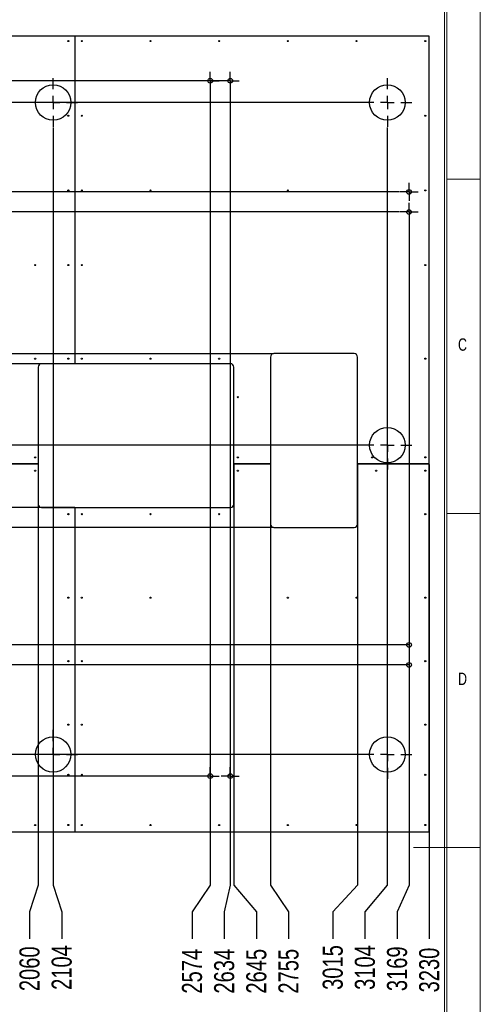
# Model space of a CAD drawing. Header units: millimetres. Extents: x 5 to 589, y 5 to 415.
# Tile 11 of 12: x 520 to 589, y 187 to 334. Entities that reach past the tile are written whole.
import ezdxf

# ---------------------------------------------------------------- set-up
doc = ezdxf.new("R2010")
doc.units = ezdxf.units.MM
doc.header["$PDSIZE"] = -1
doc.linetypes.add('CENTERX2', pattern=[20.32, 12.7, -2.54, 2.54, -2.54])
for name, color, linetype in [('COTES', 1, 'Continuous'), ('GRAVURES', 9, 'Continuous'), ('NOTES', 6, 'Continuous'), ('TRAIT-MIXTES', 3, 'CENTERX2')]:
    doc.layers.add(name, color=color, linetype=linetype)
doc.layers.add('TRAIT-FORT', color=4, linetype='Continuous', lineweight=25)
doc.styles.add('SLDTEXTSTYLE0', font='TXT', dxfattribs={"width": 0.75})
doc.dimstyles.new('SLDDIMSTYLE1', dxfattribs={"dimtxt": 3, "dimasz": 2, "dimexe": 0, "dimexo": 0.0625, "dimgap": 0.75, "dimtad": 0, "dimtih": 1, "dimtoh": 1, "dimdec": 0, "dimlfac": 20, "dimrnd": 1e-09, "dimzin": 12, "dimdsep": 46, "dimtxsty": 'SLDTEXTSTYLE0', "dimsah": 1, "dimcen": 0.09, "dimadec": 0, "dimazin": 3, "dimtfac": 1, "dimtdec": 0, "dimtofl": 0, "dimtmove": 0, "dimatfit": 3, "dimfxl": 1, "dimfrac": 2, "dimtolj": 1, "dimtzin": 12, "dimarcsym": 0})

# ---------------------------------------------------------------- blocks, each defined once
blk = doc.blocks.new('_D_13')
at = {"layer": 'COTES', "color": 0, "lineweight": -2, "transparency": 16777216}
for p, q in [((522.87, 267.32), (522.87, 204.38)), ((522.87, 204.38), (521.58, 200.38)), ((521.58, 200.38), (521.58, 196.38))]:
    blk.add_line(p, q, dxfattribs=at)
at = {"layer": 'Defpoints', "color": 0, "transparency": 16777216}
for p in [(522.87, 267.38), (419.87, 212.38), (521.58, 196.38)]:
    blk.add_point(p, dxfattribs=at)
at = {"layer": 'COTES', "color": 0, "transparency": 16777216, "insert": (521.58, 191.88), "char_height": 3, "attachment_point": 5, "rotation": 90, "style": 'SLDTEXTSTYLE0'}
blk.add_mtext('\\A1;2060', dxfattribs=at)
blk = doc.blocks.new('_D_14')
at = {"layer": 'COTES', "color": 0, "lineweight": -2, "transparency": 16777216}
for p, q in [((525.09, 317.73), (525.09, 204.38)), ((525.09, 204.38), (526.39, 200.38)), ((526.39, 200.38), (526.39, 196.38))]:
    blk.add_line(p, q, dxfattribs=at)
at = {"layer": 'Defpoints', "color": 0, "transparency": 16777216}
for p in [(525.09, 317.79), (419.87, 212.38), (526.39, 196.38)]:
    blk.add_point(p, dxfattribs=at)
at = {"layer": 'COTES', "color": 0, "transparency": 16777216, "insert": (526.39, 192.07), "char_height": 3, "attachment_point": 5, "rotation": 90, "style": 'SLDTEXTSTYLE0'}
blk.add_mtext('\\A1;2104', dxfattribs=at)
blk = doc.blocks.new('_D_15')
at = {"layer": 'COTES', "color": 0, "lineweight": -2, "transparency": 16777216}
for p, q in [((548.59, 323.28), (548.59, 204.38)), ((548.59, 204.38), (545.89, 200.38)), ((545.89, 200.38), (545.89, 196.38))]:
    blk.add_line(p, q, dxfattribs=at)
at = {"layer": 'Defpoints', "color": 0, "transparency": 16777216}
for p in [(548.59, 323.34), (419.87, 212.38), (545.89, 196.38)]:
    blk.add_point(p, dxfattribs=at)
at = {"layer": 'COTES', "color": 0, "transparency": 16777216, "insert": (545.89, 191.51), "char_height": 3, "attachment_point": 5, "rotation": 90, "style": 'SLDTEXTSTYLE0'}
blk.add_mtext('\\A1;2574', dxfattribs=at)
blk = doc.blocks.new('_D_16')
at = {"layer": 'COTES', "color": 0, "lineweight": -2, "transparency": 16777216}
for p, q in [((551.59, 323.28), (551.59, 204.38)), ((551.59, 204.38), (550.7, 200.38)), ((550.7, 200.38), (550.7, 196.38))]:
    blk.add_line(p, q, dxfattribs=at)
at = {"layer": 'Defpoints', "color": 0, "transparency": 16777216}
for p in [(551.59, 323.34), (419.87, 212.38), (550.7, 196.38)]:
    blk.add_point(p, dxfattribs=at)
at = {"layer": 'COTES', "color": 0, "transparency": 16777216, "insert": (550.7, 191.51), "char_height": 3, "attachment_point": 5, "rotation": 90, "style": 'SLDTEXTSTYLE0'}
blk.add_mtext('\\A1;2634', dxfattribs=at)
blk = doc.blocks.new('_D_17')
at = {"layer": 'COTES', "color": 0, "lineweight": -2, "transparency": 16777216}
for p, q in [((552.12, 267.32), (552.12, 204.38)), ((552.12, 204.38), (555.51, 200.38)), ((555.51, 200.38), (555.51, 196.38))]:
    blk.add_line(p, q, dxfattribs=at)
at = {"layer": 'Defpoints', "color": 0, "transparency": 16777216}
for p in [(552.12, 267.38), (419.87, 212.38), (555.51, 196.38)]:
    blk.add_point(p, dxfattribs=at)
at = {"layer": 'COTES', "color": 0, "transparency": 16777216, "insert": (555.51, 191.51), "char_height": 3, "attachment_point": 5, "rotation": 90, "style": 'SLDTEXTSTYLE0'}
blk.add_mtext('\\A1;2645', dxfattribs=at)
blk = doc.blocks.new('_D_18')
at = {"layer": 'COTES', "color": 0, "lineweight": -2, "transparency": 16777216}
for p, q in [((557.62, 267.32), (557.62, 204.38)), ((557.62, 204.38), (560.32, 200.38)), ((560.32, 200.38), (560.32, 196.38))]:
    blk.add_line(p, q, dxfattribs=at)
at = {"layer": 'Defpoints', "color": 0, "transparency": 16777216}
for p in [(557.62, 267.38), (419.87, 212.38), (560.32, 196.38)]:
    blk.add_point(p, dxfattribs=at)
at = {"layer": 'COTES', "color": 0, "transparency": 16777216, "insert": (560.32, 191.51), "char_height": 3, "attachment_point": 5, "rotation": 90, "style": 'SLDTEXTSTYLE0'}
blk.add_mtext('\\A1;2755', dxfattribs=at)
blk = doc.blocks.new('_D_19')
at = {"layer": 'COTES', "color": 0, "lineweight": -2, "transparency": 16777216}
for p, q in [((570.62, 267.32), (570.62, 204.38)), ((570.62, 204.38), (566.94, 200.38)), ((566.94, 200.38), (566.94, 196.38))]:
    blk.add_line(p, q, dxfattribs=at)
at = {"layer": 'Defpoints', "color": 0, "transparency": 16777216}
for p in [(570.62, 267.38), (419.87, 212.38), (566.94, 196.38)]:
    blk.add_point(p, dxfattribs=at)
at = {"layer": 'COTES', "color": 0, "transparency": 16777216, "insert": (566.94, 192.07), "char_height": 3, "attachment_point": 5, "rotation": 90, "style": 'SLDTEXTSTYLE0'}
blk.add_mtext('\\A1;3015', dxfattribs=at)
blk = doc.blocks.new('_D_20')
at = {"layer": 'COTES', "color": 0, "lineweight": -2, "transparency": 16777216}
for p, q in [((575.09, 317.73), (575.09, 204.38)), ((575.09, 204.38), (571.75, 200.38)), ((571.75, 200.38), (571.75, 196.38))]:
    blk.add_line(p, q, dxfattribs=at)
at = {"layer": 'Defpoints', "color": 0, "transparency": 16777216}
for p in [(575.09, 317.79), (419.87, 212.38), (571.75, 196.38)]:
    blk.add_point(p, dxfattribs=at)
at = {"layer": 'COTES', "color": 0, "transparency": 16777216, "insert": (571.75, 192.07), "char_height": 3, "attachment_point": 5, "rotation": 90, "style": 'SLDTEXTSTYLE0'}
blk.add_mtext('\\A1;3104', dxfattribs=at)
blk = doc.blocks.new('_D_21')
at = {"layer": 'COTES', "color": 0, "lineweight": -2, "transparency": 16777216}
for p, q in [((578.34, 303.66), (578.34, 204.38)), ((578.34, 204.38), (576.56, 200.38)), ((576.56, 200.38), (576.56, 196.38))]:
    blk.add_line(p, q, dxfattribs=at)
at = {"layer": 'Defpoints', "color": 0, "transparency": 16777216}
for p in [(578.34, 303.72), (419.87, 212.38), (576.56, 196.38)]:
    blk.add_point(p, dxfattribs=at)
at = {"layer": 'COTES', "color": 0, "transparency": 16777216, "insert": (576.56, 191.88), "char_height": 3, "attachment_point": 5, "rotation": 90, "style": 'SLDTEXTSTYLE0'}
blk.add_mtext('\\A1;3169', dxfattribs=at)
blk = doc.blocks.new('_D_22')
at = {"layer": 'COTES', "color": 0, "lineweight": -2, "transparency": 16777216}
blk.add_line((581.37, 267.32), (581.37, 196.38), dxfattribs=at)
at = {"layer": 'Defpoints', "color": 0, "transparency": 16777216}
for p in [(581.37, 267.38), (419.87, 212.38), (581.37, 196.38)]:
    blk.add_point(p, dxfattribs=at)
at = {"layer": 'COTES', "color": 0, "transparency": 16777216, "insert": (581.37, 191.69), "char_height": 3, "attachment_point": 5, "rotation": 90, "style": 'SLDTEXTSTYLE0'}
blk.add_mtext('\\A1;3230', dxfattribs=at)
blk = doc.blocks.new('_D_24')
at = {"layer": 'COTES', "color": 0, "lineweight": -2, "transparency": 16777216}
for p, q in [((417.6, 325.48), (413.6, 325.48)), ((421.6, 324.69), (417.6, 325.48)), ((550.18, 324.69), (421.6, 324.69))]:
    blk.add_line(p, q, dxfattribs=at)
at = {"layer": 'Defpoints', "color": 0, "transparency": 16777216}
for p in [(419.87, 331.38), (413.6, 325.48), (550.24, 324.69)]:
    blk.add_point(p, dxfattribs=at)
at = {"layer": 'COTES', "color": 0, "transparency": 16777216, "insert": (410.23, 325.48), "char_height": 3, "attachment_point": 5, "style": 'SLDTEXTSTYLE0'}
blk.add_mtext('\\A1;134', dxfattribs=at)
blk = doc.blocks.new('_D_25')
at = {"layer": 'COTES', "color": 0, "lineweight": -2, "transparency": 16777216}
for p, q in [((421.6, 321.44), (417.6, 320.66)), ((571.38, 321.44), (421.6, 321.44)), ((417.6, 320.66), (413.6, 320.66))]:
    blk.add_line(p, q, dxfattribs=at)
at = {"layer": 'Defpoints', "color": 0, "transparency": 16777216}
for p in [(419.87, 331.38), (571.44, 321.44), (413.6, 320.66)]:
    blk.add_point(p, dxfattribs=at)
at = {"layer": 'COTES', "color": 0, "transparency": 16777216, "insert": (410.23, 320.66), "char_height": 3, "attachment_point": 5, "style": 'SLDTEXTSTYLE0'}
blk.add_mtext('\\A1;199', dxfattribs=at)
blk = doc.blocks.new('_D_26')
at = {"layer": 'COTES', "color": 0, "lineweight": -2, "transparency": 16777216}
for p, q in [((417.6, 308.98), (413.6, 308.98)), ((421.6, 308.07), (417.6, 308.98)), ((576.93, 308.07), (421.6, 308.07))]:
    blk.add_line(p, q, dxfattribs=at)
at = {"layer": 'Defpoints', "color": 0, "transparency": 16777216}
for p in [(419.87, 331.38), (413.6, 308.98), (576.99, 308.07)]:
    blk.add_point(p, dxfattribs=at)
at = {"layer": 'COTES', "color": 0, "transparency": 16777216, "insert": (409.85, 308.98), "char_height": 3, "attachment_point": 5, "style": 'SLDTEXTSTYLE0'}
blk.add_mtext('\\A1;466', dxfattribs=at)
blk = doc.blocks.new('_D_27')
at = {"layer": 'COTES', "color": 0, "lineweight": -2, "transparency": 16777216}
for p, q in [((421.6, 305.07), (417.6, 304.16)), ((576.93, 305.07), (421.6, 305.07)), ((417.6, 304.16), (413.6, 304.16))]:
    blk.add_line(p, q, dxfattribs=at)
at = {"layer": 'Defpoints', "color": 0, "transparency": 16777216}
for p in [(419.87, 331.38), (576.99, 305.07), (413.6, 304.16)]:
    blk.add_point(p, dxfattribs=at)
at = {"layer": 'COTES', "color": 0, "transparency": 16777216, "insert": (409.85, 304.16), "char_height": 3, "attachment_point": 5, "style": 'SLDTEXTSTYLE0'}
blk.add_mtext('\\A1;526', dxfattribs=at)
blk = doc.blocks.new('_D_28')
at = {"layer": 'COTES', "color": 0, "lineweight": -2, "transparency": 16777216}
for p, q in [((417.6, 284.85), (413.6, 284.85)), ((421.6, 283.88), (417.6, 284.85)), ((558.06, 283.88), (421.6, 283.88))]:
    blk.add_line(p, q, dxfattribs=at)
at = {"layer": 'Defpoints', "color": 0, "transparency": 16777216}
for p in [(419.87, 331.38), (413.6, 284.85), (558.12, 283.88)]:
    blk.add_point(p, dxfattribs=at)
at = {"layer": 'COTES', "color": 0, "transparency": 16777216, "insert": (410.04, 284.85), "char_height": 3, "attachment_point": 5, "style": 'SLDTEXTSTYLE0'}
blk.add_mtext('\\A1;950', dxfattribs=at)
blk = doc.blocks.new('_D_29')
at = {"layer": 'COTES', "color": 0, "lineweight": -2, "transparency": 16777216}
for p, q in [((421.6, 282.38), (417.6, 280.04)), ((528.32, 282.38), (421.6, 282.38)), ((417.6, 280.04), (413.6, 280.04))]:
    blk.add_line(p, q, dxfattribs=at)
at = {"layer": 'Defpoints', "color": 0, "transparency": 16777216}
for p in [(419.87, 331.38), (528.38, 282.38), (413.6, 280.04)]:
    blk.add_point(p, dxfattribs=at)
at = {"layer": 'COTES', "color": 0, "transparency": 16777216, "insert": (410.04, 280.04), "char_height": 3, "attachment_point": 5, "style": 'SLDTEXTSTYLE0'}
blk.add_mtext('\\A1;980', dxfattribs=at)
blk = doc.blocks.new('_D_31')
at = {"layer": 'COTES', "color": 0, "lineweight": -2, "transparency": 16777216}
blk.add_line((571.38, 270.19), (413.6, 270.19), dxfattribs=at)
at = {"layer": 'Defpoints', "color": 0, "transparency": 16777216}
for p in [(419.87, 331.38), (413.6, 270.19), (571.44, 270.19)]:
    blk.add_point(p, dxfattribs=at)
at = {"layer": 'COTES', "color": 0, "transparency": 16777216, "insert": (409.1, 270.19), "char_height": 3, "attachment_point": 5, "style": 'SLDTEXTSTYLE0'}
blk.add_mtext('\\A1;1224', dxfattribs=at)
blk = doc.blocks.new('_D_32')
at = {"layer": 'COTES', "color": 0, "lineweight": -2, "transparency": 16777216}
for p, q in [((417.6, 261.79), (413.6, 261.79)), ((421.6, 260.88), (417.6, 261.79)), ((528.32, 260.88), (421.6, 260.88))]:
    blk.add_line(p, q, dxfattribs=at)
at = {"layer": 'Defpoints', "color": 0, "transparency": 16777216}
for p in [(419.87, 331.38), (413.6, 261.79), (528.38, 260.88)]:
    blk.add_point(p, dxfattribs=at)
at = {"layer": 'COTES', "color": 0, "transparency": 16777216, "insert": (409.66, 261.79), "char_height": 3, "attachment_point": 5, "style": 'SLDTEXTSTYLE0'}
blk.add_mtext('\\A1;1410', dxfattribs=at)
blk = doc.blocks.new('_D_33')
at = {"layer": 'COTES', "color": 0, "lineweight": -2, "transparency": 16777216}
for p, q in [((421.6, 257.88), (417.6, 256.98)), ((558.06, 257.88), (421.6, 257.88)), ((417.6, 256.98), (413.6, 256.98))]:
    blk.add_line(p, q, dxfattribs=at)
at = {"layer": 'Defpoints', "color": 0, "transparency": 16777216}
for p in [(419.87, 331.38), (558.12, 257.88), (413.6, 256.98)]:
    blk.add_point(p, dxfattribs=at)
at = {"layer": 'COTES', "color": 0, "transparency": 16777216, "insert": (409.29, 256.98), "char_height": 3, "attachment_point": 5, "style": 'SLDTEXTSTYLE0'}
blk.add_mtext('\\A1;1470', dxfattribs=at)
blk = doc.blocks.new('_D_34')
at = {"layer": 'COTES', "color": 0, "lineweight": -2, "transparency": 16777216}
for p, q in [((417.6, 246.05), (413.6, 246.05)), ((421.6, 240.32), (417.6, 246.05)), ((578.28, 240.32), (421.6, 240.32))]:
    blk.add_line(p, q, dxfattribs=at)
at = {"layer": 'Defpoints', "color": 0, "transparency": 16777216}
for p in [(419.87, 331.38), (413.6, 246.05), (578.34, 240.32)]:
    blk.add_point(p, dxfattribs=at)
at = {"layer": 'COTES', "color": 0, "transparency": 16777216, "insert": (409.48, 246.05), "char_height": 3, "attachment_point": 5, "style": 'SLDTEXTSTYLE0'}
blk.add_mtext('\\A1;1821', dxfattribs=at)
blk = doc.blocks.new('_D_36')
at = {"layer": 'COTES', "color": 0, "lineweight": -2, "transparency": 16777216}
for p, q in [((421.6, 237.32), (417.6, 236.43)), ((578.28, 237.32), (421.6, 237.32)), ((417.6, 236.43), (413.6, 236.43))]:
    blk.add_line(p, q, dxfattribs=at)
at = {"layer": 'Defpoints', "color": 0, "transparency": 16777216}
for p in [(419.87, 331.38), (578.34, 237.32), (413.6, 236.43)]:
    blk.add_point(p, dxfattribs=at)
at = {"layer": 'COTES', "color": 0, "transparency": 16777216, "insert": (409.48, 236.43), "char_height": 3, "attachment_point": 5, "style": 'SLDTEXTSTYLE0'}
blk.add_mtext('\\A1;1881', dxfattribs=at)
blk = doc.blocks.new('_D_38')
at = {"layer": 'COTES', "color": 0, "lineweight": -2, "transparency": 16777216}
for p, q in [((417.6, 226.81), (413.6, 226.81)), ((421.6, 223.94), (417.6, 226.81)), ((571.38, 223.94), (421.6, 223.94))]:
    blk.add_line(p, q, dxfattribs=at)
at = {"layer": 'Defpoints', "color": 0, "transparency": 16777216}
for p in [(419.87, 331.38), (413.6, 226.81), (571.44, 223.94)]:
    blk.add_point(p, dxfattribs=at)
at = {"layer": 'COTES', "color": 0, "transparency": 16777216, "insert": (409.1, 226.81), "char_height": 3, "attachment_point": 5, "style": 'SLDTEXTSTYLE0'}
blk.add_mtext('\\A1;2149', dxfattribs=at)
blk = doc.blocks.new('_D_39')
at = {"layer": 'COTES', "color": 0, "lineweight": -2, "transparency": 16777216}
for p, q in [((417.6, 222), (413.6, 222)), ((421.6, 220.69), (417.6, 222)), ((547.18, 220.69), (421.6, 220.69))]:
    blk.add_line(p, q, dxfattribs=at)
at = {"layer": 'Defpoints', "color": 0, "transparency": 16777216}
for p in [(419.87, 331.38), (413.6, 222), (547.24, 220.69)]:
    blk.add_point(p, dxfattribs=at)
at = {"layer": 'COTES', "color": 0, "transparency": 16777216, "insert": (409.1, 222), "char_height": 3, "attachment_point": 5, "style": 'SLDTEXTSTYLE0'}
blk.add_mtext('\\A1;2214', dxfattribs=at)
blk = doc.blocks.new('SW_CENTERMARKSYMBOL_8')
at = {"layer": 'TRAIT-MIXTES', "color": 0}
for p, q in [((0, 2), (0, 3.65)), ((-2, 0), (-3.65, 0)), ((0, 0), (-1, 0)), ((0, 0), (0, 1)), ((0, 0), (0, -1)), ((0, 0), (1, 0)), ((2, 0), (3.65, 0)), ((0, -2), (0, -3.65))]:
    blk.add_line(p, q, dxfattribs=at)
blk = doc.blocks.new('SW_CENTERMARKSYMBOL_10')
at = {"layer": 'TRAIT-MIXTES', "color": 0}
for p, q in [((0, 2), (0, 3.65)), ((-2, 0), (-3.65, 0)), ((0, 0), (-1, 0)), ((0, 0), (0, 1)), ((0, 0), (0, -1)), ((0, 0), (1, 0)), ((2, 0), (3.65, 0)), ((0, -2), (0, -3.65))]:
    blk.add_line(p, q, dxfattribs=at)
blk = doc.blocks.new('SW_CENTERMARKSYMBOL_11')
at = {"layer": 'TRAIT-MIXTES', "color": 0}
for p, q in [((-1, 0), (-1.35, 0)), ((0, 0), (-1, 0)), ((0, 1), (0, 1.35)), ((0, 0), (0, 1)), ((0, 0), (0, -1)), ((0, 0), (1, 0)), ((1, 0), (1.35, 0)), ((0, -1), (0, -1.35))]:
    blk.add_line(p, q, dxfattribs=at)
blk = doc.blocks.new('SW_CENTERMARKSYMBOL_12')
at = {"layer": 'TRAIT-MIXTES', "color": 0}
for p, q in [((-1, 0), (-1.35, 0)), ((0, 0), (-1, 0)), ((0, 1), (0, 1.35)), ((0, 0), (0, 1)), ((0, 0), (0, -1)), ((0, 0), (1, 0)), ((1, 0), (1.35, 0)), ((0, -1), (0, -1.35))]:
    blk.add_line(p, q, dxfattribs=at)
blk = doc.blocks.new('SW_CENTERMARKSYMBOL_13')
at = {"layer": 'TRAIT-MIXTES', "color": 0}
for p, q in [((0, 2), (0, 3.65)), ((-2, 0), (-3.65, 0)), ((0, 0), (-1, 0)), ((0, 0), (0, 1)), ((0, 0), (0, -1)), ((0, 0), (1, 0)), ((2, 0), (3.65, 0)), ((0, -2), (0, -3.65))]:
    blk.add_line(p, q, dxfattribs=at)
blk = doc.blocks.new('SW_CENTERMARKSYMBOL_15')
at = {"layer": 'TRAIT-MIXTES', "color": 0}
for p, q in [((0, 2), (0, 3.65)), ((-2, 0), (-3.65, 0)), ((0, 0), (-1, 0)), ((0, 0), (0, 1)), ((0, 0), (0, -1)), ((0, 0), (1, 0)), ((2, 0), (3.65, 0)), ((0, -2), (0, -3.65))]:
    blk.add_line(p, q, dxfattribs=at)
blk = doc.blocks.new('SW_CENTERMARKSYMBOL_17')
at = {"layer": 'TRAIT-MIXTES', "color": 0}
for p, q in [((0, 2), (0, 3.65)), ((-2, 0), (-3.65, 0)), ((0, 0), (-1, 0)), ((0, 0), (0, 1)), ((0, 0), (0, -1)), ((0, 0), (1, 0)), ((2, 0), (3.65, 0)), ((0, -2), (0, -3.65))]:
    blk.add_line(p, q, dxfattribs=at)
blk = doc.blocks.new('SW_CENTERMARKSYMBOL_18')
at = {"layer": 'TRAIT-MIXTES', "color": 0}
for p, q in [((-1, 0), (-1.35, 0)), ((0, 0), (-1, 0)), ((0, 1), (0, 1.35)), ((0, 0), (0, 1)), ((0, 0), (0, -1)), ((0, 0), (1, 0)), ((1, 0), (1.35, 0)), ((0, -1), (0, -1.35))]:
    blk.add_line(p, q, dxfattribs=at)
blk = doc.blocks.new('SW_CENTERMARKSYMBOL_19')
at = {"layer": 'TRAIT-MIXTES', "color": 0}
for p, q in [((-1, 0), (-1.35, 0)), ((0, 0), (-1, 0)), ((0, 1), (0, 1.35)), ((0, 0), (0, 1)), ((0, 0), (0, -1)), ((0, 0), (1, 0)), ((1, 0), (1.35, 0)), ((0, -1), (0, -1.35))]:
    blk.add_line(p, q, dxfattribs=at)
blk = doc.blocks.new('SW_CENTERMARKSYMBOL_20')
at = {"layer": 'TRAIT-MIXTES', "color": 0}
for p, q in [((-1, 0), (-1.35, 0)), ((0, 0), (-1, 0)), ((0, 1), (0, 1.35)), ((0, 0), (0, 1)), ((0, 0), (0, -1)), ((0, 0), (1, 0)), ((1, 0), (1.35, 0)), ((0, -1), (0, -1.35))]:
    blk.add_line(p, q, dxfattribs=at)
blk = doc.blocks.new('SW_CENTERMARKSYMBOL_21')
at = {"layer": 'TRAIT-MIXTES', "color": 0}
for p, q in [((-1, 0), (-1.35, 0)), ((0, 0), (-1, 0)), ((0, 1), (0, 1.35)), ((0, 0), (0, 1)), ((0, 0), (0, -1)), ((0, 0), (1, 0)), ((1, 0), (1.35, 0)), ((0, -1), (0, -1.35))]:
    blk.add_line(p, q, dxfattribs=at)

msp = doc.modelspace()

# ---------------------------------------------------------------- linework, layer by layer
at = {"lineweight": 18}
for p, q in [((589, 5), (589, 415)), ((584, 10), (584, 410)), ((583.635, 179.4436), (583.635, 382.2069)), ((589, 310), (584, 310)), ((584, 260), (589, 260)), ((589, 210), (579, 210))]:
    msp.add_line(p, q, dxfattribs=at)
at = {"layer": 'GRAVURES', "lineweight": 25}
for centre in [(525.0936, 321.445), (575.0936, 321.445), (575.0936, 270.195), (525.0936, 223.945), (575.0936, 223.945)]:
    msp.add_circle(centre, 2.65, dxfattribs=at)
at = {"layer": 'TRAIT-FORT', "lineweight": 25}
for p, q in [((528.3686, 331.3816), (468.6186, 331.3816)), ((528.3686, 282.3816), (528.3686, 331.3816)), ((581.3686, 331.3816), (528.3786, 331.3816)), ((528.3786, 282.3816), (528.3786, 331.3816)), ((581.3686, 267.3816), (581.3686, 331.3816)), ((557.6186, 283.3816), (557.6186, 267.3816)), ((570.1186, 283.8816), (558.1186, 283.8816)), ((570.6186, 267.3816), (570.6186, 283.3816)), ((522.8686, 281.8816), (522.8686, 267.3816)), ((528.3686, 282.3816), (523.3686, 282.3816)), ((551.6186, 282.3816), (528.3786, 282.3816)), ((552.1186, 267.3816), (552.1186, 281.8816)), ((522.8686, 267.3816), (468.6186, 267.3816)), ((522.8686, 267.3716), (468.6186, 267.3716)), ((522.8686, 267.3716), (522.8686, 261.3816)), ((557.6186, 267.3816), (552.1186, 267.3816)), ((557.6186, 267.3716), (552.1186, 267.3716)), ((552.1186, 261.3816), (552.1186, 267.3716)), ((557.6186, 267.3716), (557.6186, 258.3816)), ((581.3686, 267.3816), (570.6186, 267.3816)), ((581.3686, 267.3716), (570.6186, 267.3716)), ((570.6186, 258.3816), (570.6186, 267.3716)), ((581.3686, 212.3816), (581.3686, 267.3716)), ((523.3686, 260.8816), (528.3686, 260.8816)), ((528.3686, 212.3816), (528.3686, 260.8816)), ((528.3786, 212.3816), (528.3786, 260.8816)), ((528.3786, 260.8816), (551.6186, 260.8816)), ((558.1186, 257.8816), (570.1186, 257.8816)), ((468.6186, 212.3816), (528.3686, 212.3816)), ((528.3786, 212.3816), (581.3686, 212.3816))]:
    msp.add_line(p, q, dxfattribs=at)
for centre, radius in [((527.3786, 330.6316), 0.085), ((529.3786, 330.6316), 0.085), ((539.6566, 330.6316), 0.085), ((549.9346, 330.6316), 0.085), ((560.2126, 330.6316), 0.085), ((570.4906, 330.6316), 0.085), ((580.7686, 330.6316), 0.085), ((548.5936, 324.695), 0.35), ((551.5936, 324.695), 0.35), ((527.3786, 319.4649), 0.085), ((529.3786, 319.4649), 0.085), ((580.7686, 319.4649), 0.085), ((527.3786, 308.2982), 0.085), ((529.3786, 308.2982), 0.085), ((539.6566, 308.2982), 0.085), ((560.2126, 308.2982), 0.085), ((578.3436, 308.07), 0.35), ((580.7686, 308.2982), 0.085), ((578.3436, 305.07), 0.35), ((522.4099, 297.1316), 0.085), ((527.3786, 297.1316), 0.085), ((529.3786, 297.1316), 0.085), ((580.7686, 297.1316), 0.085), ((522.4099, 283.1316), 0.085), ((527.3786, 283.1316), 0.085), ((529.3786, 283.1316), 0.085), ((539.6566, 283.1316), 0.085), ((549.9346, 283.1316), 0.085), ((580.7686, 283.1316), 0.085), ((552.7188, 277.3816), 0.085), ((522.4099, 268.3716), 0.085), ((552.7188, 268.3716), 0.085), ((572.8218, 268.3716), 0.085), ((580.7686, 268.3716), 0.085), ((522.4099, 266.3716), 0.085), ((552.7188, 266.3716), 0.085), ((573.4186, 266.3716), 0.085), ((580.7686, 266.3716), 0.085), ((527.3786, 259.8816), 0.085), ((529.3786, 259.8816), 0.085), ((539.6566, 259.8816), 0.085), ((549.9346, 259.8816), 0.085), ((580.7686, 259.8816), 0.085), ((527.3786, 247.3766), 0.085), ((529.3786, 247.3766), 0.085), ((539.6566, 247.3766), 0.085), ((560.2126, 247.3766), 0.085), ((570.4906, 247.3766), 0.085), ((580.7686, 247.3766), 0.085), ((578.3436, 240.32), 0.35), ((527.3786, 237.8791), 0.085), ((529.3786, 237.8791), 0.085), ((578.3436, 237.32), 0.35), ((580.7686, 237.8791), 0.085), ((527.3786, 228.3816), 0.085), ((529.3786, 228.3816), 0.085), ((580.7686, 228.3816), 0.085), ((527.3786, 220.8816), 0.085), ((529.3786, 220.8816), 0.085), ((548.5936, 220.695), 0.35), ((551.5936, 220.695), 0.35), ((580.7686, 220.8816), 0.085), ((522.4099, 213.3816), 0.085), ((527.3786, 213.3816), 0.085), ((529.3786, 213.3816), 0.085), ((539.6566, 213.3816), 0.085), ((549.9346, 213.3816), 0.085), ((560.2126, 213.3816), 0.085), ((570.4906, 213.3816), 0.085), ((580.7686, 213.3816), 0.085)]:
    msp.add_circle(centre, radius, dxfattribs=at)
for centre, start, end in [((558.1186, 283.3816), 90, 180), ((570.1186, 283.3816), 0, 90), ((523.3686, 281.8816), 90, 180), ((551.6186, 281.8816), 0, 90), ((523.3686, 261.3816), 180, 270), ((551.6186, 261.3816), 270, 0), ((558.1186, 258.3816), 180, 270), ((570.1186, 258.3816), 270, 0)]:
    msp.add_arc(centre, 0.5, start, end, dxfattribs=at)

# ---------------------------------------------------------------- block references
at = {"layer": 'TRAIT-MIXTES'}
for name, p in [('SW_CENTERMARKSYMBOL_21', (548.5936, 324.695)), ('SW_CENTERMARKSYMBOL_20', (551.5936, 324.695)), ('SW_CENTERMARKSYMBOL_15', (525.0936, 321.445)), ('SW_CENTERMARKSYMBOL_17', (575.0936, 321.445)), ('SW_CENTERMARKSYMBOL_18', (578.3436, 308.07)), ('SW_CENTERMARKSYMBOL_19', (578.3436, 305.07)), ('SW_CENTERMARKSYMBOL_13', (575.0936, 270.195)), ('SW_CENTERMARKSYMBOL_8', (525.0936, 223.945)), ('SW_CENTERMARKSYMBOL_10', (575.0936, 223.945)), ('SW_CENTERMARKSYMBOL_12', (548.5936, 220.695)), ('SW_CENTERMARKSYMBOL_11', (551.5936, 220.695))]:
    msp.add_blockref(name, p, dxfattribs=at)

# ---------------------------------------------------------------- texts
at = {"layer": 'NOTES', "char_height": 1.8521, "attachment_point": 1, "style": 'SLDTEXTSTYLE0'}
for s, insert in [('C', (585.6667, 286.168)), ('D', (585.6667, 236.168))]:
    msp.add_mtext(s, dxfattribs=dict(at, insert=insert))

# ---------------------------------------------------------------- dimensions: what is measured, and where the dimension line sits
at = {"layer": 'COTES'}
for feature_location, offset, dtype, origin, picture, middle in [((571.4436, 270.195), (-157.8428, 0), 0, (419.8686, 331.3816), '_D_31', (409.1008, 270.195)), ((571.4436, 223.945), (-157.8428, 2.867), 0, (419.8686, 331.3816), '_D_38', (409.1008, 226.812)), ((547.2436, 220.695), (-133.6428, 1.3068), 0, (419.8686, 331.3816), '_D_39', (409.1008, 222.0018)), ((558.1186, 257.8816), (-144.5178, -0.9051), 0, (419.8686, 331.3816), '_D_33', (409.2883, 256.9765)), ((578.3436, 240.32), (-164.7428, 5.7325), 0, (419.8686, 331.3816), '_D_34', (409.4758, 246.0525)), ((578.3436, 237.32), (-164.7428, -0.8878), 0, (419.8686, 331.3816), '_D_36', (409.4758, 236.4322)), ((528.3786, 260.8816), (-114.7778, 0.9051), 0, (419.8686, 331.3816), '_D_32', (409.6633, 261.7866)), ((576.9936, 308.07), (-163.3928, 0.9051), 0, (419.8686, 331.3816), '_D_26', (409.8508, 308.9751)), ((576.9936, 305.07), (-163.3928, -0.9051), 0, (419.8686, 331.3816), '_D_27', (409.8508, 304.1649)), ((558.1186, 283.8816), (-144.5178, 0.9668), 0, (419.8686, 331.3816), '_D_28', (410.0383, 284.8484)), ((528.3786, 282.3816), (-114.7778, -2.3433), 0, (419.8686, 331.3816), '_D_29', (410.0383, 280.0383)), ((550.2436, 324.695), (-136.6428, 0.7801), 0, (419.8686, 331.3816), '_D_24', (410.2258, 325.4751)), ((571.4436, 321.445), (-157.8428, -0.7801), 0, (419.8686, 331.3816), '_D_25', (410.2258, 320.6649)), ((548.593581, 323.344998), (-2.702687, -126.963422), 1, (419.868583, 212.381576), '_D_15', (545.890894, 191.506576)), ((551.593581, 323.344998), (-0.892562, -126.963422), 1, (419.868583, 212.381576), '_D_16', (550.701019, 191.506576)), ((525.093581, 317.794998), (1.292563, -121.413422), 1, (419.868583, 212.381576), '_D_14', (526.386144, 192.069076)), ((575.093581, 317.794998), (-3.345248, -121.413422), 1, (419.868583, 212.381576), '_D_20', (571.748333, 192.069076)), ((578.343581, 303.719998), (-1.785123, -107.338422), 1, (419.868583, 212.381576), '_D_21', (576.558458, 191.881576)), ((522.8686, 267.3816), (-1.2926, -71), 1, (419.8686, 212.3816), '_D_13', (521.576, 191.8816)), ((552.1186, 267.3816), (3.3926, -71), 1, (419.8686, 212.3816), '_D_17', (555.5111, 191.5066)), ((557.6186, 267.3816), (2.7027, -71), 1, (419.8686, 212.3816), '_D_18', (560.3213, 191.5066)), ((570.6186, 267.3816), (-3.6804, -71), 1, (419.8686, 212.3816), '_D_19', (566.9382, 192.0691)), ((581.3686, 267.3816), (0, -71), 1, (419.8686, 212.3816), '_D_22', (581.3686, 191.6941))]:
    dim = msp.add_ordinate_dim(feature_location=feature_location, offset=offset, dtype=dtype, origin=origin, dimstyle='SLDDIMSTYLE1', dxfattribs=at)
    dim.commit()
    dim.dimension.update_dxf_attribs({"geometry": picture, "text_midpoint": middle})

doc.saveas('drawing.dxf')
